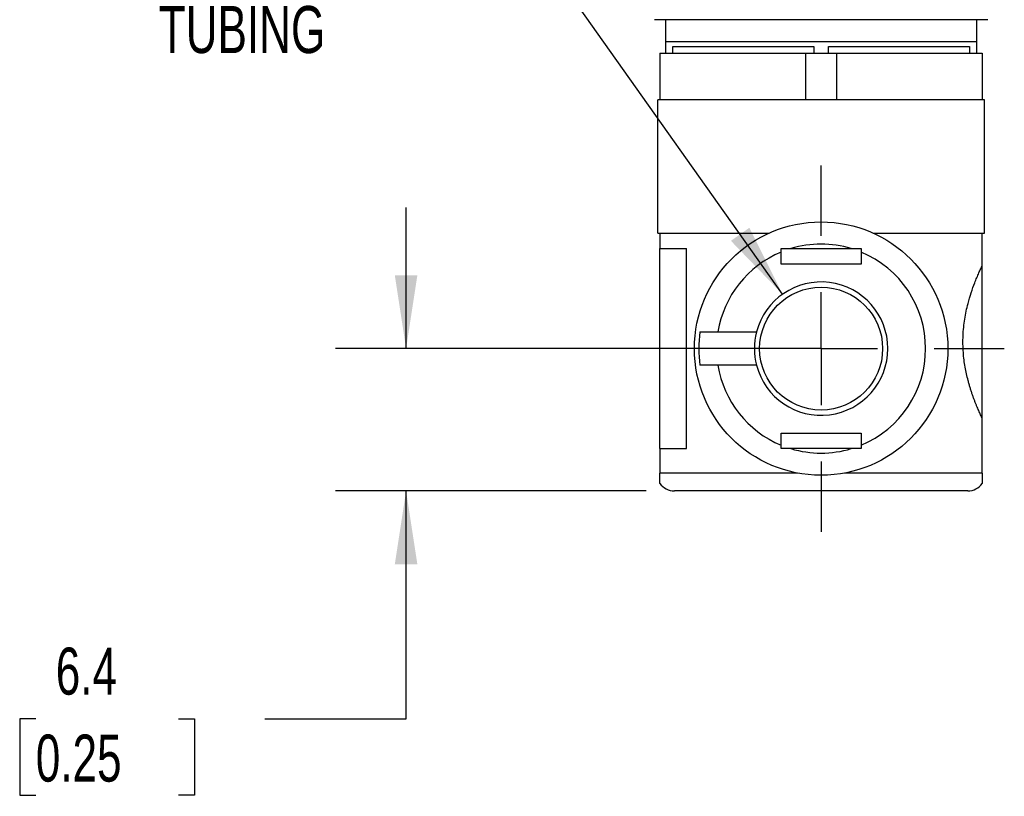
# Model space of a CAD drawing. Header units: millimetres. Extents: x 6 to 273, y 6 to 210.
# Tile 9 of 14: x 186 to 230, y 51 to 86. Entities that reach past the tile are written whole.
import ezdxf

# ---------------------------------------------------------------- set-up
doc = ezdxf.new("R2010")
doc.units = ezdxf.units.MM
doc.linetypes.add('SLD-Center', pattern=[19.05, 15.24, -1.27, 1.27, -1.27])
doc.linetypes.add('SLD-Solid', pattern=[0])
doc.layers.add('CENTER', color=40, linetype='SLD-Center')
doc.layers.add('DIMENSIONS', color=140, linetype='SLD-Solid', lineweight=25)
doc.styles.add('SLDTEXTSTYLE0', font='TXT', dxfattribs={"width": 0.7})
doc.dimstyles.new('SLDDIMSTYLE2', dxfattribs={"dimtxt": 2.158008, "dimasz": 3.302, "dimexe": 0, "dimexo": 0.0625, "dimgap": 0.539502, "dimtad": 0, "dimtih": 1, "dimtoh": 1, "dimdec": 1, "dimrnd": 1e-09, "dimzin": 12, "dimdsep": 46, "dimtxsty": 'SLDTEXTSTYLE0', "dimsah": 1, "dimcen": 0.09, "dimadec": 0, "dimazin": 3, "dimtfac": 1, "dimtdec": 1, "dimtmove": 0, "dimatfit": 0, "dimfxl": 0, "dimfrac": 2, "dimtolj": 1, "dimtzin": 12, "dimarcsym": 0})
doc.dimstyles.new('SLDDIMSTYLE4', dxfattribs={"dimtxt": 2.158008, "dimasz": 3.302, "dimexe": 0, "dimexo": 0.0625, "dimgap": 0.539502, "dimtad": 0, "dimtih": 1, "dimtoh": 1, "dimdec": 1, "dimrnd": 1e-09, "dimzin": 12, "dimdsep": 46, "dimtxsty": 'SLDTEXTSTYLE0', "dimsah": 1, "dimcen": 0, "dimadec": 0, "dimazin": 3, "dimtfac": 1, "dimtdec": 1, "dimtofl": 0, "dimtmove": 0, "dimatfit": 3, "dimfxl": 0, "dimfrac": 2, "dimtolj": 1, "dimtzin": 12, "dimarcsym": 0})

# ---------------------------------------------------------------- blocks, each defined once
blk = doc.blocks.new('_D_5')
at = {"layer": 'DIMENSIONS'}
for p, q in [((203.191, 71.456), (203.191, 77.806)), ((220.587, 71.456), (200.016, 71.456)), ((213.987, 65.056), (200.016, 65.056)), ((203.191, 54.793), (203.191, 65.056)), ((186.537, 54.793), (185.812, 54.793)), ((185.812, 54.793), (185.812, 51.363)), ((192.95, 54.793), (193.674, 54.793)), ((193.674, 54.793), (193.674, 51.363)), ((196.841, 54.793), (203.191, 54.793)), ((185.812, 51.363), (186.537, 51.363)), ((193.674, 51.363), (192.95, 51.363))]:
    blk.add_line(p, q, dxfattribs=at)
for points in [[(203.191, 71.456), (203.699, 74.758), (202.683, 74.758)], [(203.191, 65.056), (202.683, 61.754), (203.699, 61.754)]]:
    blk.add_solid(points, dxfattribs=at)
at = {"layer": 'DIMENSIONS', "char_height": 2.1167, "attachment_point": 1, "style": 'SLDTEXTSTYLE0'}
for s, insert in [('6.4', (187.435, 58.004)), ('0.25', (186.537, 54.092))]:
    blk.add_mtext(s, dxfattribs=dict(at, insert=insert))
blk = doc.blocks.new('_D_6')
at = {"layer": 'DIMENSIONS'}
for p, q in [((210.448, 87.572), (204.892, 87.572)), ((220.123, 73.904), (210.448, 87.572))]:
    blk.add_line(p, q, dxfattribs=at)
blk.add_solid([(220.123, 73.904), (218.63, 76.893), (217.801, 76.306)], dxfattribs=at)
at = {"layer": 'DIMENSIONS', "char_height": 2.1167, "attachment_point": 1, "style": 'SLDTEXTSTYLE0'}
for s, insert in [('6MM', (194.41, 90.3)), ('TUBING', (192.07, 86.871))]:
    blk.add_mtext(s, dxfattribs=dict(at, insert=insert))
blk = doc.blocks.new('SW_CENTERMARKSYMBOL_2')
at = {"layer": 'CENTER', "color": 0}
for p, q in [((0, 5.08), (0, 8.24)), ((0, 0), (0, 2.54)), ((-5.08, 0), (-8.24, 0)), ((0, 0), (-2.54, 0)), ((0, 0), (0, -2.54)), ((0, 0), (2.54, 0)), ((5.08, 0), (8.24, 0)), ((0, -5.08), (0, -8.24))]:
    blk.add_line(p, q, dxfattribs=at)

msp = doc.modelspace()

# ---------------------------------------------------------------- linework, layer by layer
for p, q in [((214.857, 86.256), (214.357, 86.256)), ((214.857, 86.256), (214.857, 85.256)), ((228.857, 86.256), (214.857, 86.256)), ((228.857, 85.256), (228.857, 86.256)), ((229.357, 86.256), (228.857, 86.256)), ((228.857, 85.256), (214.857, 85.256)), ((214.857, 85.256), (214.857, 84.756)), ((215.185, 85.056), (221.528, 85.056)), ((215.185, 84.756), (215.185, 85.056)), ((221.528, 85.056), (221.528, 84.756)), ((222.185, 85.056), (228.528, 85.056)), ((222.185, 84.756), (222.185, 85.056)), ((228.528, 85.056), (228.528, 84.756)), ((228.857, 84.756), (228.857, 85.256)), ((214.607, 84.756), (214.607, 82.656)), ((214.607, 84.756), (221.159, 84.756)), ((221.159, 84.756), (221.159, 82.656)), ((221.159, 84.756), (222.554, 84.756)), ((222.554, 84.756), (222.554, 82.656)), ((222.554, 84.756), (229.107, 84.756)), ((229.107, 84.756), (229.107, 82.656)), ((229.207, 82.656), (214.507, 82.656)), ((214.507, 79.656), (214.507, 82.656)), ((229.207, 79.656), (229.207, 82.656)), ((214.507, 76.656), (214.507, 79.656)), ((229.207, 76.656), (229.207, 79.656)), ((214.507, 76.656), (219.522, 76.656)), ((214.607, 76.656), (214.607, 75.956)), ((224.191, 76.656), (229.207, 76.656)), ((229.107, 75.2), (229.107, 76.656)), ((214.607, 75.956), (215.799, 75.956)), ((214.607, 66.956), (214.607, 75.956)), ((215.799, 66.956), (215.799, 75.956)), ((220.057, 75.256), (220.057, 75.797)), ((220.5, 75.956), (223.213, 75.956)), ((223.657, 75.797), (223.657, 75.256)), ((223.657, 75.256), (220.057, 75.256)), ((229.107, 68.311), (229.107, 75.2)), ((217.217, 72.206), (218.952, 72.206)), ((218.952, 70.706), (217.217, 70.706)), ((229.107, 65.856), (229.107, 68.311)), ((220.057, 67.656), (223.657, 67.656)), ((220.057, 67.114), (220.057, 67.656)), ((223.657, 67.656), (223.657, 67.114)), ((214.607, 66.956), (214.607, 65.856)), ((214.607, 66.956), (215.799, 66.956)), ((223.213, 66.956), (220.5, 66.956)), ((220.794, 65.856), (214.607, 65.856)), ((229.107, 65.856), (222.92, 65.856)), ((228.457, 65.056), (215.257, 65.056))]:
    msp.add_line(p, q)
for radius in [5.7, 2.765]:
    msp.add_circle((221.857, 71.456), radius)
for centre, radius, start, end in [((221.857, 71.456), 4.7, 112.5183, 170.8178), ((221.857, 71.456), 4.7, 73.2253, 106.7747), ((221.857, 71.456), 4.7, 292.5183, 67.4817), ((221.857, 71.456), 3, 194.4775, 165.5225), ((221.857, 71.456), 5.5, 172.1625, 187.8375), ((221.857, 71.456), 3, 165.5225, 194.4775), ((221.857, 71.456), 4.7, 189.1822, 247.4817), ((221.857, 71.456), 4.7, 253.2253, 286.7747), ((215.257, 65.856), 0.8, 215.6497, 270), ((228.457, 65.856), 0.8, 270, 324.3274)]:
    msp.add_arc(centre, radius, start, end)
for points, knots in [([(220.057, 75.956), (220.13, 75.956), (220.278, 75.956), (220.426, 75.956), (220.5, 75.956)], [0, 0, 0, 0, 0.500057, 1, 1, 1, 1]), ([(220.057, 75.797), (220.057, 75.822), (220.057, 75.87), (220.057, 75.923), (220.057, 75.951), (220.057, 75.956)], [0, 0, 0, 0, 0.456946, 0.917017, 1, 1, 1, 1]), ([(223.213, 75.956), (223.287, 75.956), (223.435, 75.956), (223.583, 75.956), (223.657, 75.956)], [0, 0, 0, 0, 0.499785, 1, 1, 1, 1]), ([(223.657, 75.956), (223.657, 75.929), (223.657, 75.877), (223.657, 75.824), (223.657, 75.797)], [0, 0, 0, 0, 0.500284, 1, 1, 1, 1]), ([(229.107, 68.311), (229.095, 68.336), (229.071, 68.387), (229.031, 68.472), (228.989, 68.565), (228.945, 68.665), (228.899, 68.772), (228.851, 68.886), (228.803, 69.007), (228.753, 69.135), (228.703, 69.268), (228.654, 69.406), (228.606, 69.551), (228.558, 69.7), (228.512, 69.856), (228.431, 70.154), (228.326, 70.619), (228.239, 71.303), (228.227, 72.042), (228.306, 72.794), (228.447, 73.443), (228.609, 73.983), (228.747, 74.364), (228.862, 74.652), (228.952, 74.864), (229.036, 75.05), (229.083, 75.15), (229.107, 75.2)], [0, 0, 0, 0, 0.021234, 0.042355, 0.063408, 0.084441, 0.105496, 0.126619, 0.147852, 0.169088, 0.190217, 0.21128, 0.232319, 0.253382, 0.274514, 0.295765, 0.371137, 0.446514, 0.531705, 0.617284, 0.702744, 0.769753, 0.836745, 0.877724, 0.918379, 0.959028, 1, 1, 1, 1]), ([(216.408, 72.206), (216.416, 72.206), (216.433, 72.206), (216.524, 72.206), (216.713, 72.206), (216.958, 72.206), (217.128, 72.206), (217.187, 72.206), (217.217, 72.206)], [0, 0, 0, 0, 0.043367, 0.086959, 0.447998, 0.809047, 0.904525, 1, 1, 1, 1]), ([(217.217, 70.706), (217.186, 70.706), (217.124, 70.706), (217.033, 70.706), (216.943, 70.706), (216.855, 70.706), (216.77, 70.706), (216.689, 70.706), (216.598, 70.706), (216.5, 70.706), (216.439, 70.706), (216.408, 70.706)], [0, 0, 0, 0, 0.098764, 0.197458, 0.296178, 0.394989, 0.49383, 0.592663, 0.691451, 0.845795, 1, 1, 1, 1]), ([(220.057, 66.956), (220.057, 66.984), (220.057, 67.037), (220.057, 67.09), (220.057, 67.114)], [0, 0, 0, 0, 0.546321, 1, 1, 1, 1]), ([(220.5, 66.956), (220.426, 66.956), (220.278, 66.956), (220.131, 66.956), (220.057, 66.956)], [0, 0, 0, 0, 0.499785, 1, 1, 1, 1]), ([(223.657, 66.956), (223.583, 66.956), (223.435, 66.956), (223.287, 66.956), (223.213, 66.956)], [0, 0, 0, 0, 0.500057, 1, 1, 1, 1]), ([(223.657, 67.114), (223.657, 67.09), (223.657, 67.041), (223.657, 66.989), (223.657, 66.96), (223.657, 66.956)], [0, 0, 0, 0, 0.456946, 0.917017, 1, 1, 1, 1]), ([(214.607, 65.389), (214.607, 65.389), (214.607, 65.384), (214.607, 65.402), (214.607, 65.451), (214.607, 65.538), (214.607, 65.653), (214.607, 65.741), (214.607, 65.804), (214.607, 65.838), (214.607, 65.856)], [0, 0, 0, 0, 0.001416, 0.2507912, 0.4997594, 0.7477503, 0.8735075, 0.9366948, 0.9684111, 1, 1, 1, 1]), ([(229.107, 65.856), (229.107, 65.838), (229.107, 65.803), (229.107, 65.741), (229.107, 65.653), (229.107, 65.537), (229.107, 65.452), (229.107, 65.398), (229.107, 65.392), (229.107, 65.389)], [0, 0, 0, 0, 0.031744, 0.06349, 0.126699, 0.252509, 0.50297, 0.751884, 1, 1, 1, 1])]:
    msp.add_open_spline(points, degree=3, knots=knots)

# ---------------------------------------------------------------- block references
at = {"layer": 'CENTER'}
msp.add_blockref('SW_CENTERMARKSYMBOL_2', (221.857, 71.456), dxfattribs=at)

# ---------------------------------------------------------------- dimensions: what is measured, and where the dimension line sits
at = {"layer": 'DIMENSIONS'}
dim = msp.add_radius_dim(center=(221.857, 71.456), mpoint=(220.123, 73.904), text='6MM\\PTUBING', dimstyle='SLDDIMSTYLE4', override={"dimpost": '<>'}, dxfattribs=at)
dim.commit()
dim.dimension.update_dxf_attribs({"geometry": '_D_6', "text_midpoint": (197.687, 87.572), "dimtype": 164})
dim = msp.add_linear_dim(base=(203.191, 71.456), p1=(215.257, 65.056), p2=(221.857, 71.456), angle=90, dimstyle='SLDDIMSTYLE2', dxfattribs=at)
dim.commit()
dim.dimension.update_dxf_attribs({"geometry": '_D_5', "text_midpoint": (203.191, 54.793), "dimtype": 160})

doc.saveas('drawing.dxf')
